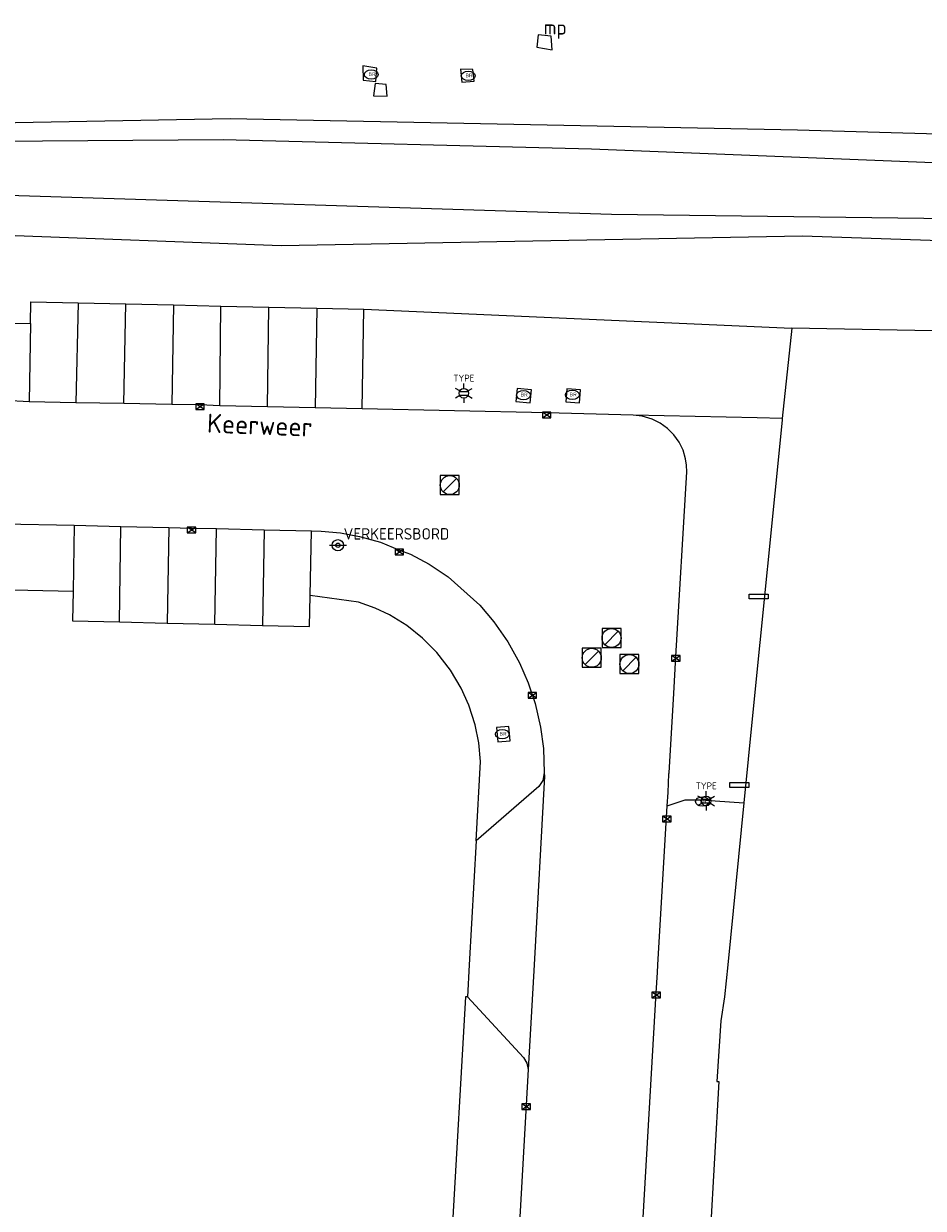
# Model space of a CAD drawing. Header units: metres. Extents: x 102000 to 105000, y 414600 to 420766.
# Tile 244 of 256: x 103714 to 103761, y 420587 to 420650. Entities that reach past the tile are written whole.
import ezdxf
from ezdxf.enums import TextEntityAlignment as Align

# ---------------------------------------------------------------- set-up
doc = ezdxf.new("R2010")
doc.units = ezdxf.units.M
doc.layers.get('0').update_dxf_attribs({"color": 8})
doc.styles.add('MtXpl_NLCS-ISO', font='NLCS-ISO.ttf')
doc.styles.add('NLCS-ISO', font='NLCS-ISO.ttf')

msp = doc.modelspace()

# ---------------------------------------------------------------- linework, layer by layer
for p, q in [((103740.907, 420648.956), (103740.838, 420648.307)), ((103741.587, 420648.897), (103740.907, 420648.956)), ((103741.636, 420648.18), (103741.587, 420648.897)), ((103740.838, 420648.307), (103741.636, 420648.18)), ((103731.685, 420647.336), (103731.692, 420646.581)), ((103732.42, 420647.216), (103731.685, 420647.336)), ((103732.371, 420646.51), (103732.42, 420647.216)), ((103736.812, 420647.158), (103736.887, 420646.47)), ((103737.463, 420647.142), (103736.812, 420647.158)), ((103737.534, 420646.525), (103737.463, 420647.142)), ((103731.692, 420646.581), (103732.371, 420646.51)), ((103732.319, 420646.409), (103732.247, 420645.758)), ((103732.908, 420646.347), (103732.319, 420646.409)), ((103732.962, 420645.733), (103732.908, 420646.347)), ((103736.887, 420646.47), (103737.534, 420646.525)), ((103732.247, 420645.758), (103732.962, 420645.733)), ((103700.512, 420644.1), (103724.688, 420644.551)), ((103724.688, 420644.551), (103754.553, 420643.958)), ((103754.553, 420643.958), (103796.734, 420642.73)), ((103724.328, 420643.434), (103705.25, 420643.308)), ((103743.716, 420642.951), (103724.328, 420643.434)), ((103764.376, 420642.107), (103743.716, 420642.951)), ((103704.156, 420640.806), (103744.771, 420639.528)), ((103744.771, 420639.528), (103764.313, 420639.279)), ((103727.384, 420637.856), (103710.034, 420638.509)), ((103754.826, 420638.363), (103727.384, 420637.856)), ((103805.481, 420636.672), (103754.826, 420638.363)), ((103714.19, 420633.772), (103714.209, 420634.906)), ((103714.209, 420634.906), (103716.698, 420634.851)), ((103716.698, 420634.851), (103716.571, 420629.593)), ((103716.698, 420634.851), (103719.209, 420634.796)), ((103719.094, 420629.55), (103719.209, 420634.796)), ((103719.209, 420634.796), (103721.706, 420634.741)), ((103721.706, 420634.741), (103721.624, 420629.507)), ((103721.706, 420634.741), (103724.211, 420634.686)), ((103724.144, 420629.43), (103724.211, 420634.686)), ((103724.211, 420634.686), (103726.732, 420634.63)), ((103726.66, 420629.379), (103726.732, 420634.63)), ((103726.732, 420634.63), (103729.25, 420634.575)), ((103729.25, 420634.575), (103729.174, 420629.329)), ((103729.25, 420634.575), (103731.734, 420634.52)), ((103731.645, 420629.279), (103731.734, 420634.52)), ((103731.734, 420634.52), (103754.252, 420633.528)), ((103698.937, 420633.954), (103714.19, 420633.772)), ((103714.19, 420633.772), (103714.119, 420629.635)), ((103754.252, 420633.528), (103753.755, 420628.764)), ((103754.252, 420633.528), (103753.755, 420628.764)), ((103782.913, 420632.975), (103754.252, 420633.528)), ((103782.913, 420632.975), (103754.252, 420633.528)), ((103736.761, 420630.193), (103737.227, 420630.193)), ((103736.761, 420629.993), (103737.227, 420629.993)), ((103739.807, 420630.346), (103739.735, 420629.664)), ((103740.552, 420630.267), (103739.807, 420630.346)), ((103740.48, 420629.586), (103740.552, 420630.267)), ((103742.41, 420630.326), (103742.36, 420629.645)), ((103743.135, 420630.272), (103742.41, 420630.326)), ((103743.084, 420629.591), (103743.135, 420630.272)), ((103714.119, 420629.635), (103712.832, 420629.703)), ((103716.571, 420629.593), (103714.119, 420629.635)), ((103719.094, 420629.55), (103716.571, 420629.593)), ((103721.624, 420629.507), (103719.094, 420629.55)), ((103723.109, 420629.482), (103721.624, 420629.507)), ((103722.884, 420629.232), (103723.334, 420629.532)), ((103723.334, 420629.232), (103722.884, 420629.532)), ((103723.334, 420629.532), (103722.884, 420629.532)), ((103722.884, 420629.532), (103722.884, 420629.232)), ((103724.144, 420629.43), (103723.109, 420629.482)), ((103723.334, 420629.232), (103723.334, 420629.532)), ((103726.66, 420629.379), (103724.144, 420629.43)), ((103729.174, 420629.329), (103726.66, 420629.379)), ((103731.645, 420629.279), (103729.174, 420629.329)), ((103739.735, 420629.664), (103740.48, 420629.586)), ((103742.36, 420629.645), (103743.084, 420629.591)), ((103722.884, 420629.232), (103723.334, 420629.232)), ((103741.355, 420629.053), (103731.645, 420629.279)), ((103741.13, 420628.803), (103741.58, 420629.103)), ((103741.58, 420628.803), (103741.13, 420629.103)), ((103741.58, 420629.103), (103741.13, 420629.103)), ((103741.13, 420629.103), (103741.13, 420628.803)), ((103741.13, 420628.803), (103741.58, 420628.803)), ((103745.915, 420628.947), (103741.355, 420629.053)), ((103741.58, 420628.803), (103741.58, 420629.103)), ((103752.427, 420628.795), (103745.915, 420628.947)), ((103746.387, 420628.878), (103745.915, 420628.947)), ((103746.907, 420628.727), (103746.387, 420628.878)), ((103747.333, 420628.518), (103746.907, 420628.727)), ((103753.745, 420628.673), (103752.193, 420613.12)), ((103753.745, 420628.673), (103752.193, 420613.12)), ((103753.755, 420628.764), (103752.427, 420628.795)), ((103753.755, 420628.764), (103753.745, 420628.673)), ((103747.718, 420628.241), (103747.333, 420628.518)), ((103748.052, 420627.904), (103747.718, 420628.241)), ((103748.327, 420627.518), (103748.052, 420627.904)), ((103748.534, 420627.091), (103748.327, 420627.518)), ((103748.668, 420626.636), (103748.534, 420627.091)), ((103748.718, 420626.301), (103748.668, 420626.636)), ((103748.727, 420625.953), (103748.718, 420626.301)), ((103736.757, 420625.759), (103735.757, 420625.759)), ((103735.757, 420625.759), (103735.757, 420624.759)), ((103735.903, 420624.905), (103736.611, 420625.613)), ((103736.757, 420624.759), (103736.757, 420625.759)), ((103748.157, 420616.234), (103748.727, 420625.953)), ((103735.757, 420624.759), (103736.757, 420624.759)), ((103712.746, 420623.213), (103716.477, 420623.143)), ((103716.477, 420623.143), (103716.426, 420619.68)), ((103716.477, 420623.143), (103718.942, 420623.084)), ((103718.866, 420618.055), (103718.942, 420623.084)), ((103718.942, 420623.084), (103721.471, 420623.024)), ((103721.471, 420623.024), (103721.38, 420617.994)), ((103721.471, 420623.024), (103722.66, 420622.996)), ((103722.435, 420622.746), (103722.885, 420623.046)), ((103722.885, 420622.746), (103722.435, 420623.046)), ((103722.885, 420623.046), (103722.435, 420623.046)), ((103722.435, 420623.046), (103722.435, 420622.746)), ((103722.435, 420622.746), (103722.885, 420622.746)), ((103722.66, 420622.996), (103723.98, 420622.965)), ((103722.885, 420622.746), (103722.885, 420623.046)), ((103723.885, 420617.933), (103723.98, 420622.965)), ((103723.98, 420622.965), (103726.492, 420622.905)), ((103726.492, 420622.905), (103726.398, 420617.871)), ((103726.492, 420622.905), (103728.983, 420622.846)), ((103728.908, 420619.448), (103728.983, 420622.846)), ((103728.983, 420622.846), (103729.478, 420622.838)), ((103729.478, 420622.838), (103730.502, 420622.737)), ((103730.502, 420622.737), (103731.504, 420622.554)), ((103731.504, 420622.554), (103732.602, 420622.253)), ((103729.915, 420622.088), (103730.815, 420622.087)), ((103732.602, 420622.253), (103733.602, 420621.829)), ((103733.377, 420621.579), (103733.827, 420621.879)), ((103733.827, 420621.579), (103733.377, 420621.879)), ((103733.827, 420621.879), (103733.377, 420621.879)), ((103733.377, 420621.879), (103733.377, 420621.579)), ((103733.602, 420621.829), (103734.195, 420621.613)), ((103733.827, 420621.579), (103733.827, 420621.879)), ((103733.377, 420621.579), (103733.827, 420621.579)), ((103734.195, 420621.613), (103735.165, 420621.09)), ((103735.165, 420621.09), (103736.169, 420620.421)), ((103702.462, 420619.959), (103716.426, 420619.68)), ((103736.169, 420620.421), (103737.842, 420618.937)), ((103716.426, 420619.68), (103716.403, 420618.115)), ((103728.872, 420617.811), (103728.908, 420619.448)), ((103731.443, 420619.085), (103728.908, 420619.448)), ((103752.01, 420619.513), (103753.01, 420619.513)), ((103752.01, 420619.263), (103752.01, 420619.513)), ((103753.01, 420619.513), (103753.01, 420619.263)), ((103732.33, 420618.772), (103731.443, 420619.085)), ((103733.079, 420618.419), (103732.33, 420618.772)), ((103737.842, 420618.937), (103738.579, 420618.066)), ((103753.01, 420619.263), (103752.01, 420619.263)), ((103716.403, 420618.115), (103718.866, 420618.055)), ((103733.987, 420617.864), (103733.079, 420618.419)), ((103738.579, 420618.066), (103739.31, 420617.013)), ((103718.866, 420618.055), (103721.38, 420617.994)), ((103721.38, 420617.994), (103723.885, 420617.933)), ((103723.885, 420617.933), (103726.398, 420617.871)), ((103726.398, 420617.871), (103728.872, 420617.811)), ((103734.821, 420617.203), (103733.987, 420617.864)), ((103745.268, 420617.706), (103744.268, 420617.706)), ((103744.268, 420617.706), (103744.268, 420616.706)), ((103744.414, 420616.852), (103745.122, 420617.56)), ((103745.268, 420616.706), (103745.268, 420617.706)), ((103735.568, 420616.446), (103734.821, 420617.203)), ((103739.31, 420617.013), (103739.932, 420615.891)), ((103736.293, 420615.505), (103735.568, 420616.446)), ((103744.226, 420616.663), (103743.226, 420616.663)), ((103743.226, 420616.663), (103743.226, 420615.663)), ((103743.372, 420615.809), (103744.08, 420616.517)), ((103744.226, 420615.663), (103744.226, 420616.663)), ((103744.268, 420616.706), (103745.268, 420616.706)), ((103746.21, 420616.336), (103745.21, 420616.336)), ((103745.21, 420616.336), (103745.21, 420615.336)), ((103746.21, 420615.336), (103746.21, 420616.336)), ((103747.932, 420615.984), (103748.382, 420616.284)), ((103748.382, 420615.984), (103747.932, 420616.284)), ((103748.382, 420616.284), (103747.932, 420616.284)), ((103747.932, 420616.284), (103747.932, 420615.984)), ((103748.048, 420614.28), (103748.157, 420616.234)), ((103748.382, 420615.984), (103748.382, 420616.284)), ((103739.932, 420615.891), (103740.387, 420614.845)), ((103743.226, 420615.663), (103744.226, 420615.663)), ((103745.356, 420615.482), (103746.064, 420616.19)), ((103747.932, 420615.984), (103748.382, 420615.984)), ((103736.852, 420614.564), (103736.293, 420615.505)), ((103745.21, 420615.336), (103746.21, 420615.336)), ((103737.252, 420613.676), (103736.852, 420614.564)), ((103740.375, 420614.034), (103740.825, 420614.334)), ((103740.825, 420614.034), (103740.375, 420614.334)), ((103740.825, 420614.334), (103740.375, 420614.334)), ((103740.375, 420614.334), (103740.375, 420614.034)), ((103740.387, 420614.845), (103740.747, 420613.763)), ((103740.825, 420614.034), (103740.825, 420614.334)), ((103740.375, 420614.034), (103740.825, 420614.034)), ((103740.747, 420613.763), (103741.034, 420612.513)), ((103747.803, 420610.101), (103748.048, 420614.28)), ((103737.588, 420612.634), (103737.252, 420613.676)), ((103752.193, 420613.12), (103751.736, 420608.531)), ((103752.193, 420613.12), (103751.736, 420608.531)), ((103737.782, 420611.68), (103737.588, 420612.634)), ((103739.371, 420612.554), (103738.716, 420612.496)), ((103738.716, 420612.496), (103738.783, 420611.74)), ((103739.438, 420611.798), (103739.371, 420612.554)), ((103741.034, 420612.513), (103741.181, 420611.382)), ((103737.875, 420610.71), (103737.782, 420611.68)), ((103738.783, 420611.74), (103739.438, 420611.798)), ((103741.181, 420611.382), (103741.226, 420610.115)), ((103737.639, 420606.524), (103737.875, 420610.71)), ((103741.226, 420610.115), (103741.149, 420609.703)), ((103741.226, 420610.115), (103741.234, 420609.939)), ((103747.743, 420609.073), (103747.791, 420610.047)), ((103747.791, 420610.047), (103747.803, 420610.101)), ((103740.933, 420609.389), (103737.639, 420606.524)), ((103741.234, 420609.939), (103740.688, 420600)), ((103741.149, 420609.703), (103740.933, 420609.389)), ((103750.993, 420609.592), (103751.993, 420609.592)), ((103750.993, 420609.342), (103750.993, 420609.592)), ((103751.993, 420609.342), (103750.993, 420609.342)), ((103751.993, 420609.592), (103751.993, 420609.342)), ((103747.701, 420608.369), (103747.743, 420609.073)), ((103749.518, 420608.729), (103749.983, 420608.729)), ((103747.21, 420600), (103747.701, 420608.369)), ((103747.701, 420608.369), (103748.431, 420608.617)), ((103748.431, 420608.617), (103748.647, 420608.683)), ((103748.647, 420608.683), (103749.466, 420608.683)), ((103749.466, 420608.683), (103751.736, 420608.531)), ((103749.518, 420608.529), (103749.983, 420608.529)), ((103751.736, 420608.531), (103750.884, 420600)), ((103751.736, 420608.531), (103750.884, 420600)), ((103747.453, 420607.524), (103747.903, 420607.824)), ((103747.903, 420607.524), (103747.453, 420607.824)), ((103747.903, 420607.824), (103747.453, 420607.824)), ((103747.453, 420607.824), (103747.453, 420607.524)), ((103747.453, 420607.524), (103747.903, 420607.524)), ((103747.903, 420607.524), (103747.903, 420607.824)), ((103737.639, 420606.524), (103737.278, 420600)), ((103737.278, 420600), (103737.184, 420598.311)), ((103740.688, 420600), (103740.386, 420594.495)), ((103747.187, 420599.601), (103747.21, 420600)), ((103750.884, 420600), (103750.716, 420598.314)), ((103750.884, 420600), (103750.716, 420598.314)), ((103747.122, 420598.516), (103747.187, 420599.601)), ((103737.084, 420598.317), (103735.663, 420573.693)), ((103737.184, 420598.311), (103737.084, 420598.317)), ((103737.184, 420598.311), (103740.135, 420595.125)), ((103746.195, 420582.733), (103747.122, 420598.516)), ((103746.897, 420598.266), (103747.347, 420598.566)), ((103747.347, 420598.266), (103746.897, 420598.566)), ((103747.347, 420598.566), (103746.897, 420598.566)), ((103746.897, 420598.566), (103746.897, 420598.266)), ((103746.897, 420598.266), (103747.347, 420598.266)), ((103747.347, 420598.266), (103747.347, 420598.566)), ((103750.716, 420598.314), (103750.521, 420597.05)), ((103750.521, 420597.05), (103750.31, 420593.854)), ((103740.135, 420595.125), (103740.304, 420594.829)), ((103740.386, 420594.495), (103740.278, 420592.631)), ((103740.304, 420594.829), (103740.386, 420594.495)), ((103750.41, 420593.848), (103749.958, 420585.682)), ((103750.31, 420593.854), (103750.41, 420593.848)), ((103740.278, 420592.631), (103739.496, 420579.182)), ((103740.053, 420592.381), (103740.503, 420592.681)), ((103740.503, 420592.381), (103740.053, 420592.681)), ((103740.503, 420592.681), (103740.053, 420592.681)), ((103740.053, 420592.681), (103740.053, 420592.381)), ((103740.503, 420592.381), (103740.503, 420592.681)), ((103740.053, 420592.381), (103740.503, 420592.381))]:
    msp.add_line(p, q)
at = {"ltscale": 0.1}
for p, q in [((103736.994, 420630.346), (103736.994, 420630.599)), ((103736.775, 420630.22), (103736.556, 420630.346)), ((103736.775, 420629.966), (103736.556, 420629.84)), ((103737.213, 420630.22), (103737.432, 420630.346)), ((103737.213, 420629.966), (103737.432, 420629.84)), ((103736.994, 420629.84), (103736.994, 420629.587)), ((103749.531, 420608.756), (103749.312, 420608.882)), ((103749.75, 420608.882), (103749.75, 420609.135)), ((103749.97, 420608.756), (103750.189, 420608.882)), ((103749.531, 420608.502), (103749.312, 420608.376)), ((103749.75, 420608.376), (103749.75, 420608.123)), ((103749.97, 420608.502), (103750.189, 420608.376))]:
    msp.add_line(p, q, dxfattribs=at)
for centre in [(103736.994, 420630.093), (103749.75, 420608.629)]:
    msp.add_circle(centre, 0.253, dxfattribs=at)
for centre, radius in [((103736.257, 420625.259), 0.5), ((103730.365, 420622.088), 0.3), ((103730.365, 420622.088), 0.112), ((103744.768, 420617.206), 0.5), ((103743.726, 420616.163), 0.5), ((103745.71, 420615.836), 0.5)]:
    msp.add_circle(centre, radius)
for centre in [(103732.123, 420646.871), (103737.226, 420646.806), (103740.128, 420629.996), (103742.706, 420630.005), (103739.018, 420612.139), (103749.55, 420608.596)]:
    msp.add_ellipse(centre, major_axis=(-0.364, 0), ratio=0.685994)

# ---------------------------------------------------------------- texts
at = {"style": 'MtXpl_NLCS-ISO'}
msp.add_text('mp', height=0.75, dxfattribs=at).set_placement((103741.198, 420648.98))
for s, height, rotation, style, p in [('BR', 0.2, 360, 'NLCS-ISO', (103731.974, 420646.795)), ('BR', 0.2, 360, 'NLCS-ISO', (103737.077, 420646.73)), ('BR', 0.2, 360, 'NLCS-ISO', (103739.979, 420629.92)), ('BR', 0.2, 360, 'NLCS-ISO', (103742.557, 420629.929)), ('Keerweer', 1, 357.76436, 'MtXpl_NLCS-ISO', (103723.463, 420628.021)), ('BR', 0.2, 360, 'NLCS-ISO', (103738.869, 420612.063)), ('BR', 0.2, 360, 'NLCS-ISO', (103749.401, 420608.52))]:
    msp.add_text(s, height=height, rotation=rotation, dxfattribs=dict(style=style)).set_placement(p)
at = {"style": 'NLCS-ISO'}
for p in [(103736.994, 420630.599), (103749.75, 420609.135)]:
    msp.add_attdef('TYPE', text='', height=0.36, dxfattribs=at).set_placement(p, align=Align.BOTTOM_CENTER)
msp.add_attdef('VERKEERSBORD', (103730.665, 420622.39), 'B09', height=0.6, dxfattribs=at)

doc.saveas('drawing.dxf')
